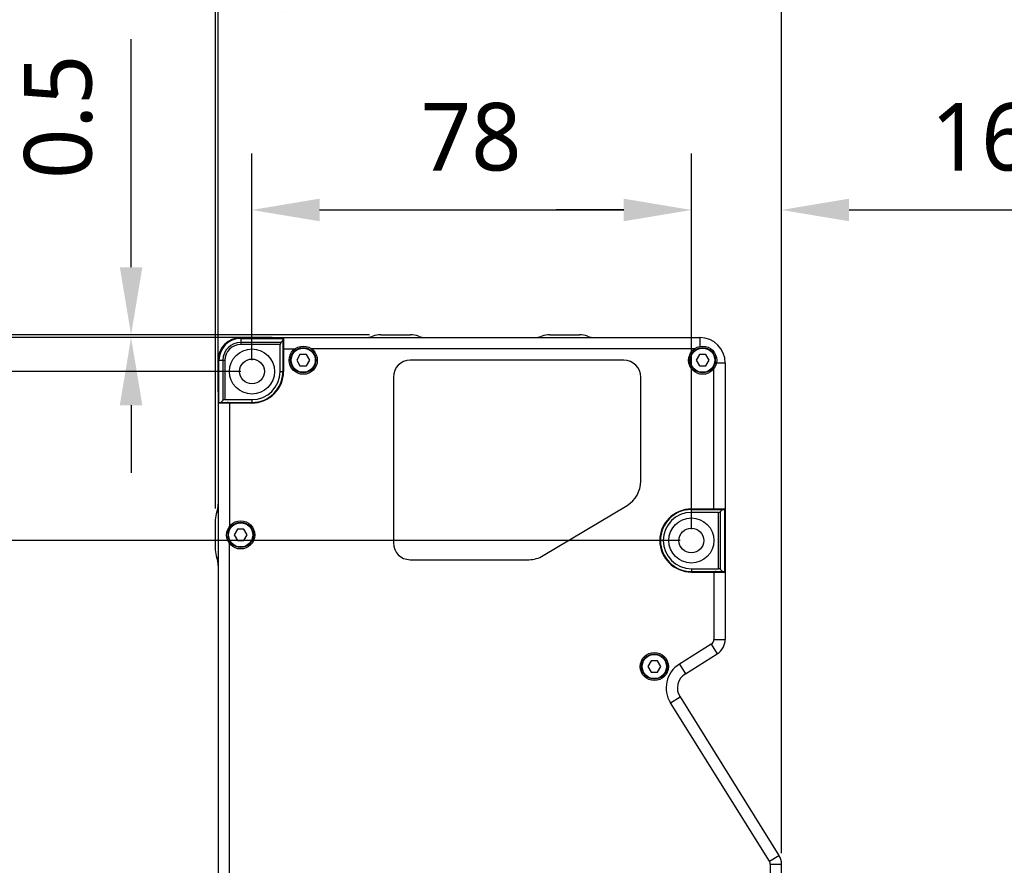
# Model space of a CAD drawing. Header units: millimetres. Extents: x 0 to 433, y -279 to 297.
# Tile 8 of 22: x 297 to 341, y -208 to -171. Entities that reach past the tile are written whole.
import ezdxf

# ---------------------------------------------------------------- set-up
doc = ezdxf.new("R2010")
doc.units = ezdxf.units.MM
doc.header["$LTSCALE"] = 23.1
doc.header["$PDMODE"] = 3
doc.header["$PDSIZE"] = 8
doc.layers.get('0').update_dxf_attribs({"linetype": 'CONTINUOUS'})
doc.layers.get('Defpoints').update_dxf_attribs({"linetype": 'CONTINUOUS'})
doc.layers.add('00_COMPONENTS', color=7, linetype='CONTINUOUS')
doc.layers.add('51__DRAFT_DIMS', color=7, linetype='CONTINUOUS')
doc.styles.get("Standard").update_dxf_attribs({"font": 'Roboto-Regular.ttf'})
doc.dimstyles.new('DIMSTYLE_1', dxfattribs={"dimtxt": 3, "dimasz": 3, "dimexe": 2.5, "dimexo": 0.5, "dimgap": 0.75, "dimtad": 1, "dimlfac": 4, "dimdsep": 46, "dimtxsty": 'STANDARD', "dimblk": '_FILLED', "dimblk1": '_FILLED', "dimblk2": '_FILLED', "dimcen": 0.09, "dimclrt": 3, "dimazin": 2, "dimtp": 0.5, "dimtm": 0.5, "dimtfac": 1, "dimtofl": 0, "dimtmove": 0, "dimatfit": 3, "dimldrblk": '_FILLED', "dimfxl": 1, "dimtolj": 1, "dimarcsym": 0})
doc.dimstyles.new('DIMSTYLE_2', dxfattribs={"dimtxt": 3, "dimasz": 3, "dimexe": 2.5, "dimexo": 0.5, "dimgap": 0.75, "dimtad": 1, "dimlfac": 4, "dimdsep": 46, "dimtxsty": 'STANDARD', "dimblk": '_FILLED', "dimblk1": '_FILLED', "dimblk2": '_FILLED', "dimcen": 0.09, "dimclrt": 3, "dimazin": 2, "dimtp": 0.3, "dimtm": 0.3, "dimtfac": 1, "dimtofl": 0, "dimtmove": 0, "dimatfit": 3, "dimldrblk": '_FILLED', "dimfxl": 1, "dimtolj": 1, "dimarcsym": 0})
doc.dimstyles.new('DIMSTYLE_3', dxfattribs={"dimtxt": 3, "dimasz": 3, "dimexe": 2.5, "dimexo": 0.5, "dimgap": 0.75, "dimtad": 1, "dimlfac": 4, "dimdsep": 46, "dimtxsty": 'STANDARD', "dimblk": '_FILLED', "dimblk1": '_FILLED', "dimblk2": '_FILLED', "dimcen": 0.09, "dimclrt": 3, "dimazin": 2, "dimtp": 0.2, "dimtm": 0.2, "dimtfac": 1, "dimtofl": 0, "dimtmove": 0, "dimatfit": 3, "dimldrblk": '_FILLED', "dimfxl": 1, "dimtolj": 1, "dimarcsym": 0})
doc.dimstyles.new('DIMSTYLE_5', dxfattribs={"dimtxt": 3, "dimasz": 3, "dimexe": 2.5, "dimexo": 0.5, "dimgap": 0.75, "dimtad": 1, "dimlfac": 4, "dimdsep": 46, "dimtxsty": 'STANDARD', "dimblk": '_FILLED', "dimblk1": '_FILLED', "dimblk2": '_FILLED', "dimcen": 0.09, "dimclrt": 3, "dimazin": 2, "dimtp": 0.1, "dimtm": 0.1, "dimtfac": 1, "dimtofl": 0, "dimtmove": 0, "dimatfit": 3, "dimldrblk": '_FILLED', "dimfxl": 1, "dimtolj": 1, "dimarcsym": 0})

# ---------------------------------------------------------------- blocks, each defined once
blk = doc.blocks.new('_FILLED')
at = {"color": 0, "linetype": 'ByBlock'}
blk.add_solid([(0, 0), (-1, 0.167), (-1, -0.167)], dxfattribs=at)
blk = doc.blocks.new('*D1')
at = {"layer": '51__DRAFT_DIMS', "color": 0, "lineweight": -2}
for p, q in [((312.72, -184.921), (272.298, -184.921)), ((274.798, -187.921), (274.798, -219.546)), ((308.408, -222.546), (272.298, -222.546))]:
    blk.add_line(p, q, dxfattribs=at)
at = {"layer": 'Defpoints', "color": 0}
for p in [(313.22, -184.921), (274.798, -222.546), (308.908, -222.546)]:
    blk.add_point(p, dxfattribs=at)
at = {"layer": '51__DRAFT_DIMS', "color": 0, "linetype": 'ByBlock', "lineweight": -2, "xscale": 3, "yscale": 3, "zscale": 3}
for p, rotation in [((274.798, -184.921), 90), ((274.798, -222.546), 270)]:
    blk.add_blockref('_FILLED', p, dxfattribs=dict(at, rotation=rotation))
at = {"layer": '51__DRAFT_DIMS', "color": 3, "insert": (270.048, -203.657), "char_height": 3, "attachment_point": 2, "rotation": 90, "line_spacing_factor": 0.9}
blk.add_mtext('\\A1;150.5', dxfattribs=at)
blk = doc.blocks.new('*D15')
at = {"layer": '51__DRAFT_DIMS', "color": 0, "lineweight": -2}
for p, q in [((302.144, -181.921), (302.144, -171.808)), ((312.72, -184.921), (299.644, -184.921)), ((308.408, -185.046), (299.644, -185.046)), ((302.144, -188.046), (302.144, -191.046))]:
    blk.add_line(p, q, dxfattribs=at)
at = {"layer": 'Defpoints', "color": 0}
for p in [(302.144, -185.046), (308.908, -185.046), (313.22, -184.921)]:
    blk.add_point(p, dxfattribs=at)
at = {"layer": '51__DRAFT_DIMS', "color": 0, "linetype": 'ByBlock', "lineweight": -2, "xscale": 3, "yscale": 3, "zscale": 3}
for p, rotation in [((302.144, -184.921), 270), ((302.144, -185.046), 90)]:
    blk.add_blockref('_FILLED', p, dxfattribs=dict(at, rotation=rotation))
at = {"layer": '51__DRAFT_DIMS', "color": 3, "insert": (297.394, -178.004), "char_height": 3, "attachment_point": 1, "rotation": 90, "line_spacing_factor": 0.9}
blk.add_mtext('\\A1;0.5', dxfattribs=at)
blk = doc.blocks.new('*D16')
at = {"layer": '51__DRAFT_DIMS', "color": 0, "lineweight": -2}
for p, q in [((294.727, -182.046), (294.727, -175.546)), ((308.408, -185.046), (292.227, -185.046)), ((307.008, -186.546), (292.227, -186.546)), ((294.727, -189.546), (294.727, -192.546))]:
    blk.add_line(p, q, dxfattribs=at)
at = {"layer": 'Defpoints', "color": 0}
for p in [(308.908, -185.046), (294.727, -186.546), (307.508, -186.546)]:
    blk.add_point(p, dxfattribs=at)
at = {"layer": '51__DRAFT_DIMS', "color": 0, "linetype": 'ByBlock', "lineweight": -2, "xscale": 3, "yscale": 3, "zscale": 3}
for p, rotation in [((294.727, -185.046), 270), ((294.727, -186.546), 90)]:
    blk.add_blockref('_FILLED', p, dxfattribs=dict(at, rotation=rotation))
at = {"layer": '51__DRAFT_DIMS', "color": 3, "insert": (289.977, -178.191), "char_height": 3, "attachment_point": 1, "rotation": 90, "line_spacing_factor": 0.9}
blk.add_mtext('\\A1;6', dxfattribs=at)
blk = doc.blocks.new('*D17')
at = {"layer": '51__DRAFT_DIMS', "color": 0, "lineweight": -2}
for p, q in [((307.008, -186.546), (285.656, -186.546)), ((288.156, -191.046), (288.156, -189.546)), ((326.508, -194.046), (285.656, -194.046))]:
    blk.add_line(p, q, dxfattribs=at)
at = {"layer": 'Defpoints', "color": 0}
for p in [(288.156, -186.546), (307.508, -186.546), (327.008, -194.046)]:
    blk.add_point(p, dxfattribs=at)
at = {"layer": '51__DRAFT_DIMS', "color": 0, "linetype": 'ByBlock', "lineweight": -2, "xscale": 3, "yscale": 3, "zscale": 3}
for p, rotation in [((288.156, -186.546), 90), ((288.156, -194.046), 270)]:
    blk.add_blockref('_FILLED', p, dxfattribs=dict(at, rotation=rotation))
at = {"layer": '51__DRAFT_DIMS', "color": 3, "insert": (283.406, -190.305), "char_height": 3, "attachment_point": 2, "rotation": 90, "line_spacing_factor": 0.9}
blk.add_mtext('\\A1;30', dxfattribs=at)
blk = doc.blocks.new('*D18')
at = {"layer": '51__DRAFT_DIMS', "color": 0, "lineweight": -2}
for p, q in [((307.008, -186.546), (278.452, -186.546)), ((280.952, -189.546), (280.952, -218.046)), ((307.008, -221.046), (278.452, -221.046))]:
    blk.add_line(p, q, dxfattribs=at)
at = {"layer": 'Defpoints', "color": 0}
for p in [(307.508, -186.546), (280.952, -221.046), (307.508, -221.046)]:
    blk.add_point(p, dxfattribs=at)
at = {"layer": '51__DRAFT_DIMS', "color": 0, "linetype": 'ByBlock', "lineweight": -2, "xscale": 3, "yscale": 3, "zscale": 3}
for p, rotation in [((280.952, -186.546), 90), ((280.952, -221.046), 270)]:
    blk.add_blockref('_FILLED', p, dxfattribs=dict(at, rotation=rotation))
at = {"layer": '51__DRAFT_DIMS', "color": 3, "insert": (276.202, -203.702), "char_height": 3, "attachment_point": 2, "rotation": 90, "line_spacing_factor": 0.9}
blk.add_mtext('\\A1;138', dxfattribs=at)
blk = doc.blocks.new('*D19')
at = {"layer": '51__DRAFT_DIMS', "color": 0, "lineweight": -2}
for p, q in [((307.508, -186.046), (307.508, -176.88)), ((327.008, -193.546), (327.008, -176.88)), ((310.508, -179.38), (324.008, -179.38))]:
    blk.add_line(p, q, dxfattribs=at)
at = {"layer": 'Defpoints', "color": 0}
for p in [(327.008, -179.38), (307.508, -186.546), (327.008, -194.046)]:
    blk.add_point(p, dxfattribs=at)
at = {"layer": '51__DRAFT_DIMS', "color": 0, "linetype": 'ByBlock', "lineweight": -2, "xscale": 3, "yscale": 3, "zscale": 3, "rotation": 180}
blk.add_blockref('_FILLED', (307.508, -179.38), dxfattribs=at)
at = {"layer": '51__DRAFT_DIMS', "color": 0, "linetype": 'ByBlock', "lineweight": -2, "xscale": 3, "yscale": 3, "zscale": 3}
blk.add_blockref('_FILLED', (327.008, -179.38), dxfattribs=at)
at = {"layer": '51__DRAFT_DIMS', "color": 3, "insert": (317.237, -174.63), "char_height": 3, "attachment_point": 2, "line_spacing_factor": 0.9}
blk.add_mtext('\\A1;78', dxfattribs=at)
blk = doc.blocks.new('*D20')
at = {"layer": '51__DRAFT_DIMS', "color": 0, "lineweight": -2}
for p, q in [((327.008, -193.546), (327.008, -176.88)), ((331.008, -207.912), (331.008, -176.88)), ((324.008, -179.38), (321.008, -179.38)), ((334.008, -179.38), (342.714, -179.38))]:
    blk.add_line(p, q, dxfattribs=at)
at = {"layer": 'Defpoints', "color": 0}
for p in [(327.008, -179.38), (327.008, -194.046), (331.008, -208.412)]:
    blk.add_point(p, dxfattribs=at)
at = {"layer": '51__DRAFT_DIMS', "color": 0, "linetype": 'ByBlock', "lineweight": -2, "xscale": 3, "yscale": 3, "zscale": 3}
blk.add_blockref('_FILLED', (327.008, -179.38), dxfattribs=at)
at = {"layer": '51__DRAFT_DIMS', "color": 0, "linetype": 'ByBlock', "lineweight": -2, "xscale": 3, "yscale": 3, "zscale": 3, "rotation": 180}
blk.add_blockref('_FILLED', (331.008, -179.38), dxfattribs=at)
at = {"layer": '51__DRAFT_DIMS', "color": 3, "insert": (339.87, -174.63), "char_height": 3, "attachment_point": 2, "line_spacing_factor": 0.9}
blk.add_mtext('\\A1;16', dxfattribs=at)
blk = doc.blocks.new('*D21')
at = {"layer": '51__DRAFT_DIMS', "color": 0, "lineweight": -2}
for p, q in [((305.883, -192.633), (305.883, -167.608)), ((331.008, -207.912), (331.008, -167.608)), ((308.883, -170.108), (328.008, -170.108))]:
    blk.add_line(p, q, dxfattribs=at)
at = {"layer": 'Defpoints', "color": 0}
for p in [(331.008, -170.108), (305.883, -193.133), (331.008, -208.412)]:
    blk.add_point(p, dxfattribs=at)
at = {"layer": '51__DRAFT_DIMS', "color": 0, "linetype": 'ByBlock', "lineweight": -2, "xscale": 3, "yscale": 3, "zscale": 3, "rotation": 180}
blk.add_blockref('_FILLED', (305.883, -170.108), dxfattribs=at)
at = {"layer": '51__DRAFT_DIMS', "color": 0, "linetype": 'ByBlock', "lineweight": -2, "xscale": 3, "yscale": 3, "zscale": 3}
blk.add_blockref('_FILLED', (331.008, -170.108), dxfattribs=at)
at = {"layer": '51__DRAFT_DIMS', "color": 3, "insert": (318.521, -165.358), "char_height": 3, "attachment_point": 2, "line_spacing_factor": 0.9}
blk.add_mtext('\\A1;100.5', dxfattribs=at)
blk = doc.blocks.new('*D22')
at = {"layer": '51__DRAFT_DIMS', "color": 0, "lineweight": -2}
for p, q in [((305.883, -192.633), (305.883, -167.608)), ((306.008, -187.446), (306.008, -167.608)), ((302.883, -170.108), (292.77, -170.108)), ((309.008, -170.108), (312.008, -170.108))]:
    blk.add_line(p, q, dxfattribs=at)
at = {"layer": 'Defpoints', "color": 0}
for p in [(306.008, -170.108), (306.008, -187.946), (305.883, -193.133)]:
    blk.add_point(p, dxfattribs=at)
at = {"layer": '51__DRAFT_DIMS', "color": 0, "linetype": 'ByBlock', "lineweight": -2, "xscale": 3, "yscale": 3, "zscale": 3}
blk.add_blockref('_FILLED', (305.883, -170.108), dxfattribs=at)
at = {"layer": '51__DRAFT_DIMS', "color": 0, "linetype": 'ByBlock', "lineweight": -2, "xscale": 3, "yscale": 3, "zscale": 3, "rotation": 180}
blk.add_blockref('_FILLED', (306.008, -170.108), dxfattribs=at)
at = {"layer": '51__DRAFT_DIMS', "color": 3, "insert": (298.966, -165.358), "char_height": 3, "attachment_point": 3, "line_spacing_factor": 0.9}
blk.add_mtext('\\A1;0.5', dxfattribs=at)

msp = doc.modelspace()

# ---------------------------------------------------------------- linework, layer by layer
at = {"layer": '00_COMPONENTS', "color": 4}
for p, q in [((307.0078, -185.046), (307.0078, -185.3478)), ((307.0078, -185.0826), (308.8828, -185.0826)), ((327.3828, -185.046), (327.3828, -185.4336)), ((308.7944, -185.2594), (307.0078, -185.2594)), ((308.7578, -185.3478), (307.0078, -185.3478)), ((306.0078, -186.046), (306.3096, -186.046)), ((306.0444, -187.921), (306.0444, -186.046)), ((306.2212, -186.046), (306.2212, -187.8326)), ((306.3096, -186.046), (306.3096, -187.796)), ((308.7578, -186.546), (308.8828, -186.546)), ((328.5078, -186.171), (328.1202, -186.171)), ((307.5078, -187.796), (307.5078, -187.921)), ((327.0078, -192.796), (327.0078, -192.671)), ((328.4712, -192.671), (328.4712, -195.421)), ((328.206, -195.296), (328.206, -192.796)), ((328.2944, -195.3326), (328.2944, -192.7594)), ((327.0078, -195.296), (327.0078, -195.421)), ((327.8903, -198.6474), (328.1552, -199.0714)), ((328.0078, -198.4354), (328.5078, -198.4354)), ((326.4766, -199.5307), (326.7416, -199.9547)), ((326.079, -201.2532), (326.503, -200.9882)), ((330.4698, -208.2799), (330.8938, -208.015)), ((330.5078, -208.4124), (331.0078, -208.4124))]:
    msp.add_line(p, q, dxfattribs=at)
at = {"layer": '00_COMPONENTS', "color": 7}
for p, q in [((307.0078, -185.046), (327.3828, -185.046)), ((308.7944, -185.2594), (308.8828, -185.171)), ((308.8828, -185.046), (308.8828, -186.546)), ((308.9078, -185.046), (308.9078, -186.546)), ((313.2196, -184.921), (314.5459, -184.921)), ((320.7196, -184.921), (322.0459, -184.921)), ((308.7578, -186.546), (308.7578, -185.3478)), ((308.9078, -185.546), (309.4078, -185.546)), ((327.1328, -185.546), (310.1578, -185.546)), ((306.0078, -186.046), (306.0078, -221.546)), ((309.6385, -185.796), (309.4941, -186.046)), ((309.4941, -186.046), (309.6385, -186.296)), ((309.9271, -185.796), (309.6385, -185.796)), ((310.0715, -186.046), (309.9271, -185.796)), ((309.9271, -186.296), (310.0715, -186.046)), ((324.0078, -186.046), (314.5319, -186.046)), ((327.3635, -185.796), (327.2191, -186.046)), ((327.2191, -186.046), (327.3635, -186.296)), ((327.6521, -185.796), (327.3635, -185.796)), ((327.7965, -186.046), (327.6521, -185.796)), ((327.6521, -186.296), (327.7965, -186.046)), ((309.6385, -186.296), (309.9271, -186.296)), ((327.3635, -186.296), (327.6521, -186.296)), ((328.0078, -192.646), (328.0078, -186.421)), ((328.5078, -186.171), (328.5078, -198.4354)), ((313.7819, -186.796), (313.7819, -194.146)), ((324.7578, -191.4138), (324.7578, -186.796)), ((306.1328, -187.921), (306.2212, -187.8326)), ((306.3096, -187.796), (307.5078, -187.796)), ((306.0078, -187.921), (307.5078, -187.921)), ((307.5078, -187.946), (306.0078, -187.946)), ((306.5078, -187.946), (306.5078, -193.421)), ((320.4366, -194.7174), (324.1516, -192.4852)), ((327.0078, -192.646), (328.5078, -192.646)), ((327.0078, -192.671), (328.5078, -192.671)), ((328.3828, -192.671), (328.2944, -192.7594)), ((328.206, -192.796), (327.0078, -192.796)), ((305.8828, -193.1328), (305.8828, -194.4591)), ((306.8635, -193.546), (306.7191, -193.796)), ((307.1521, -193.546), (306.8635, -193.546)), ((307.2965, -193.796), (307.1521, -193.546)), ((306.7191, -193.796), (306.8635, -194.046)), ((307.1521, -194.046), (307.2965, -193.796)), ((306.5078, -213.421), (306.5078, -194.171)), ((306.8635, -194.046), (307.1521, -194.046)), ((314.5319, -194.896), (319.7928, -194.896)), ((327.0078, -195.296), (328.206, -195.296)), ((327.0078, -195.421), (328.5078, -195.421)), ((327.0078, -195.446), (328.5078, -195.446)), ((328.0078, -195.446), (328.0078, -198.4354)), ((328.2944, -195.3326), (328.3828, -195.421)), ((327.8903, -198.6474), (326.4766, -199.5307)), ((326.7416, -199.9547), (328.1552, -199.0714)), ((325.2193, -199.3866), (325.075, -199.6366)), ((325.075, -199.6366), (325.2193, -199.8866)), ((325.508, -199.3866), (325.2193, -199.3866)), ((325.6523, -199.6366), (325.508, -199.3866)), ((325.508, -199.8866), (325.6523, -199.6366)), ((325.2193, -199.8866), (325.508, -199.8866)), ((330.4698, -208.2799), (326.079, -201.2532)), ((326.503, -200.9882), (330.8938, -208.015)), ((330.5078, -208.4124), (330.5078, -210.571)), ((331.0078, -219.9853), (331.0078, -208.4124))]:
    msp.add_line(p, q, dxfattribs=at)
for centre, radius in [((307.5078, -186.546), 1), ((309.7828, -186.046), 0.625), ((309.7828, -186.046), 0.5625), ((327.5078, -186.046), 0.625), ((327.5078, -186.046), 0.5625), ((307.5078, -186.546), 0.55), ((327.0078, -194.046), 1), ((307.0078, -193.796), 0.625), ((307.0078, -193.796), 0.5625), ((327.0078, -194.046), 0.55), ((325.3636, -199.6366), 0.625), ((325.3636, -199.6366), 0.5625)]:
    msp.add_circle(centre, radius, dxfattribs=at)
at = {"layer": '00_COMPONENTS', "color": 4}
for centre in [(309.7828, -186.046), (327.5078, -186.046), (307.0078, -193.796), (325.3636, -199.6366)]:
    msp.add_circle(centre, 0.5375, dxfattribs=at)
at = {"layer": '00_COMPONENTS', "color": 7}
for centre, radius, start, end in [((307.0078, -186.046), 1, 90, 180), ((312.5237, -184.046), 1, 270, 290.36413), ((313.2196, -185.921), 1, 90, 110.36413), ((314.5459, -185.921), 1, 69.63587, 90), ((315.2419, -184.046), 1, 249.63587, 270), ((320.0237, -184.046), 1, 270, 290.36413), ((320.7196, -185.921), 1, 90, 110.36413), ((322.0459, -185.921), 1, 69.63587, 90), ((322.7419, -184.046), 1, 249.63587, 270), ((327.3828, -186.171), 1.125, 0, 90), ((309.1328, -185.496), 0.25, 154.17099, 180), ((314.5319, -186.796), 0.75, 90, 180), ((324.0078, -186.796), 0.75, 0, 90), ((307.5078, -186.546), 1.4, 270, 360), ((307.5078, -186.546), 1.375, 270, 360), ((307.5078, -186.546), 1.25, 270, 360), ((306.4578, -188.171), 0.25, 90, 115.82901), ((323.5078, -191.4138), 1.25, 301, 360), ((305.0078, -192.4369), 1, 339.63587, 360), ((327.0078, -194.046), 1.4, 90, 270), ((327.0078, -194.046), 1.375, 90, 270), ((328.0578, -192.421), 0.25, 270, 295.82901), ((306.8828, -193.1328), 1, 159.63587, 180), ((327.0078, -194.046), 1.25, 90, 270), ((314.5319, -194.146), 0.75, 180, 270), ((306.8828, -194.4591), 1, 180, 200.36413), ((305.0078, -195.1551), 1, 0, 20.36413), ((319.7928, -193.646), 1.25, 270, 301), ((328.0578, -195.671), 0.25, 64.17099, 90), ((327.7578, -198.4354), 0.25, 302, 360), ((327.7578, -198.4354), 0.75, 302, 360), ((327.139, -200.5908), 1.25, 122, 212), ((327.139, -200.5908), 0.75, 122, 212), ((330.2578, -208.4124), 0.25, 0, 32), ((330.2578, -208.4124), 0.75, 0, 32)]:
    msp.add_arc(centre, radius, start, end, dxfattribs=at)
at = {"layer": '00_COMPONENTS', "color": 4}
for radius in [0.9634, 0.7866, 0.6982]:
    msp.add_arc((307.0078, -186.046), radius, 90, 180, dxfattribs=at)
at = {"layer": '00_COMPONENTS', "color": 7}
for centre, start_param, end_param in [((308.8828, -185.3478), 2.3561945, 3.1415927), ((306.3096, -187.921), 1.5707963, 2.3561945), ((328.206, -192.671), -1.5707963, -0.7853982), ((328.206, -195.421), 0.7853982, 1.5707963)]:
    msp.add_ellipse(centre, major_axis=(0.125, 0), ratio=1, start_param=start_param, end_param=end_param, dxfattribs=at)

# ---------------------------------------------------------------- dimensions: what is measured, and where the dimension line sits
at = {"layer": '51__DRAFT_DIMS', "color": 4}
for base, p1, p2, dimstyle, picture, middle in [((306.0078, -170.1079), (305.8828, -193.1328), (306.0078, -187.946), 'DIMSTYLE_5', '*D22', (296.2427, -170.1079)), ((331.0078, -170.1079), (305.8828, -193.1328), (331.0078, -208.4124), 'DIMSTYLE_2', '*D21', (318.5215, -170.1079)), ((327.0078, -179.3805), (307.5078, -186.546), (327.0078, -194.046), 'DIMSTYLE_2', '*D19', (317.2373, -179.3805))]:
    dim = msp.add_linear_dim(base=base, p1=p1, p2=p2, dimstyle=dimstyle, dxfattribs=at)
    dim.commit()
    dim.dimension.update_dxf_attribs({"geometry": picture, "text_midpoint": middle, "dimtype": 160})
for base, p1, p2, angle, dimstyle, picture, middle in [((302.1438, -185.046), (313.2196, -184.921), (308.9078, -185.046), 270, 'DIMSTYLE_5', '*D15', (302.1438, -175.2809)), ((327.0078, -179.3805), (331.0078, -208.4124), (327.0078, -194.046), 180, 'DIMSTYLE_3', '*D20', (339.8704, -179.3805)), ((294.727, -186.546), (308.9078, -185.046), (307.5078, -186.546), 270, 'DIMSTYLE_5', '*D16', (294.727, -177.2436)), ((274.7979, -222.546), (313.2196, -184.921), (308.9078, -222.546), 270, 'DIMSTYLE_1', '*D1', (274.7979, -203.6573)), ((280.9525, -221.046), (307.5078, -186.546), (307.5078, -221.046), 270, 'DIMSTYLE_1', '*D18', (280.9525, -203.7022)), ((288.1559, -186.546), (327.0078, -194.046), (307.5078, -186.546), 90, 'DIMSTYLE_3', '*D17', (288.1559, -190.3048))]:
    dim = msp.add_linear_dim(base=base, p1=p1, p2=p2, angle=angle, dimstyle=dimstyle, dxfattribs=at)
    dim.commit()
    dim.dimension.update_dxf_attribs({"geometry": picture, "text_midpoint": middle, "dimtype": 160})

doc.saveas('drawing.dxf')
